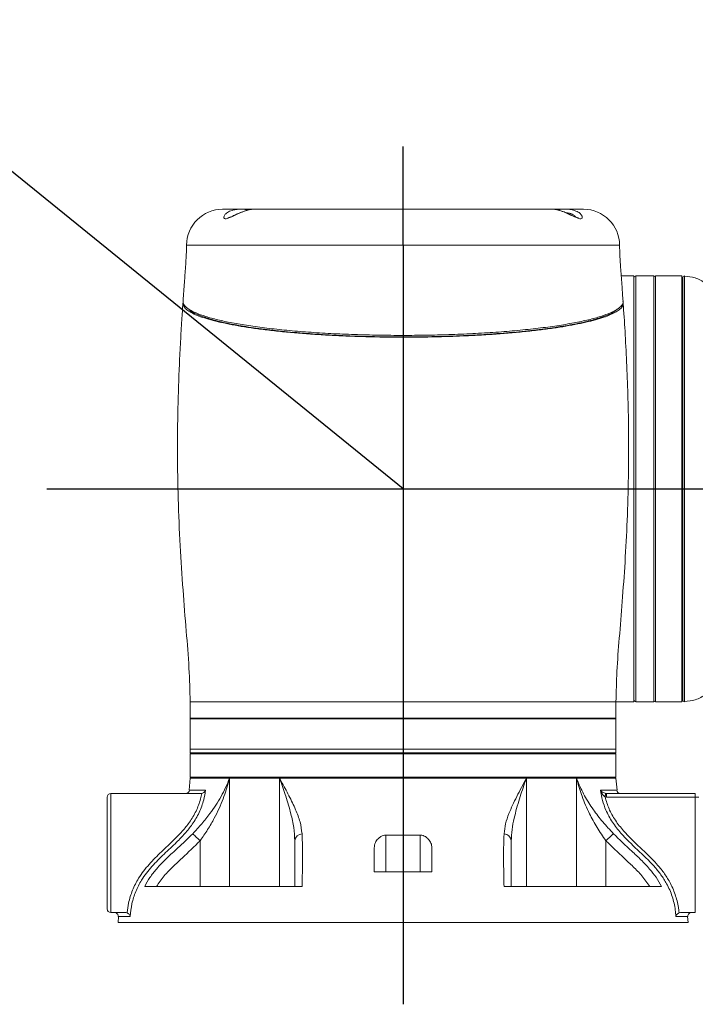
# Model space of a CAD drawing. Header units: millimetres. Extents: x 46 to 192, y 52 to 259.
# Tile 13 of 17: x 104 to 113, y 202 to 216. Entities that reach past the tile are written whole.
import ezdxf

# ---------------------------------------------------------------- set-up
doc = ezdxf.new("R2010")
doc.units = ezdxf.units.MM
doc.layers.add('标注层', color=3, linetype='Continuous')
doc.styles.add('SLDTEXTSTYLE1', font='ARIAL.TTF', dxfattribs={"width": 0.5688})
doc.styles.add('SLDTEXTSTYLE2', font='ARIAL.TTF', dxfattribs={"width": 0.948})
doc.dimstyles.new('SLDDIMSTYLE2', dxfattribs={"dimtxt": 3.081982, "dimasz": 2, "dimexe": 0, "dimexo": 0.0625, "dimgap": 0.770496, "dimtad": 0, "dimtih": 1, "dimtoh": 1, "dimlfac": 20, "dimrnd": 1e-09, "dimzin": 12, "dimdsep": 46, "dimtxsty": 'SLDTEXTSTYLE1', "dimsah": 1, "dimcen": 0, "dimadec": 0, "dimazin": 3, "dimtfac": 1, "dimtofl": 0, "dimtmove": 0, "dimatfit": 3, "dimfxl": 0, "dimfrac": 2, "dimtolj": 1, "dimtzin": 12, "dimarcsym": 0})

# ---------------------------------------------------------------- blocks, each defined once
blk = doc.blocks.new('_D_3')
at = {"layer": '标注层'}
for p, q in [((71.6, 239.996), (58.765, 239.996)), ((99.965, 216.99), (71.6, 239.996)), ((109.416, 209.325), (99.965, 216.99))]:
    blk.add_line(p, q, dxfattribs=at)
blk.add_solid([(99.965, 216.99), (101.361, 215.536), (101.676, 215.925)], dxfattribs=at)
at = {"layer": '标注层', "char_height": 3.175, "attachment_point": 1, "style": 'SLDTEXTSTYLE2'}
for s, insert in [('S', (58.765, 244.089)), ('R243.38', (60.452, 244.089))]:
    blk.add_mtext(s, dxfattribs=dict(at, insert=insert))

msp = doc.modelspace()

# ---------------------------------------------------------------- linework, layer by layer
at = {"color": 7, "linetype": 'Continuous', "lineweight": 18}
for p, q in [((107.16965, 213.19968), (106.91589, 213.19968)), ((107.34396, 213.19968), (107.16965, 213.19968)), ((111.49196, 213.19968), (107.34045, 213.19968)), ((111.49342, 213.19931), (111.48473, 213.1987)), ((111.66078, 213.19968), (111.49634, 213.19968)), ((111.91589, 213.19968), (111.66078, 213.19968)), ((112.61589, 212.27468), (112.43947, 212.27468)), ((112.61589, 206.37468), (112.61589, 212.27468)), ((112.89089, 212.27468), (112.64089, 212.27468)), ((113.28089, 212.27468), (112.91589, 212.27468)), ((112.91589, 206.37468), (112.91589, 212.27468)), ((113.28089, 206.37468), (113.28089, 212.27468)), ((113.29089, 212.24909), (113.28089, 212.24909)), ((113.29089, 206.40027), (113.29089, 212.24909)), ((109.41589, 211.45503), (109.41589, 211.43032)), ((113.28089, 206.40027), (113.29089, 206.40027)), ((106.46589, 206.37468), (106.46589, 206.14968)), ((112.36589, 206.37468), (112.61589, 206.37468)), ((112.36589, 206.14968), (112.36589, 206.37468)), ((112.64089, 206.37468), (112.89089, 206.37468)), ((112.91589, 206.37468), (113.28089, 206.37468)), ((106.46589, 206.14968), (106.46589, 206.13968)), ((106.46589, 206.13968), (106.46589, 205.71718)), ((112.36589, 206.13968), (112.36589, 206.14968)), ((112.36589, 205.71718), (112.36589, 206.13968)), ((106.46589, 205.71718), (106.46589, 205.66718)), ((112.36589, 205.66718), (112.36589, 205.71718)), ((106.4808, 205.66718), (106.46589, 205.65227)), ((109.03647, 205.66718), (106.46589, 205.66718)), ((106.46589, 205.65227), (106.46589, 205.33218)), ((106.46589, 205.65227), (112.36589, 205.65227)), ((112.36589, 205.66718), (109.03647, 205.66718)), ((112.36589, 205.65227), (112.35098, 205.66718)), ((112.36589, 205.33218), (112.36589, 205.65227)), ((106.46589, 205.31718), (106.45214, 205.1494)), ((106.46589, 205.33218), (106.48089, 205.31718)), ((112.33524, 205.33218), (106.46589, 205.33218)), ((107.01216, 205.31718), (106.46589, 205.31718)), ((107.01216, 205.31718), (107.01216, 203.81718)), ((107.70574, 205.31718), (107.01216, 205.31718)), ((111.12603, 205.31718), (107.70574, 205.31718)), ((107.70574, 203.81718), (107.70574, 205.31718)), ((111.12603, 205.31718), (111.12603, 203.81718)), ((111.81962, 205.31718), (111.12603, 205.31718)), ((111.81962, 205.31718), (112.36589, 205.31718)), ((111.81962, 203.81718), (111.81962, 205.31718)), ((112.36589, 205.33218), (112.33524, 205.33218)), ((112.35089, 205.31718), (112.36589, 205.33218)), ((112.38102, 205.14963), (112.36589, 205.31718)), ((105.31589, 203.50468), (105.31589, 205.05468)), ((105.36589, 205.10468), (105.36589, 203.45468)), ((105.36589, 205.10468), (106.61423, 205.10468)), ((106.62658, 205.10602), (106.61423, 205.10468)), ((112.23667, 205.05468), (112.21558, 205.05665)), ((112.22482, 205.10567), (112.23667, 205.10468)), ((112.23667, 205.05468), (112.23667, 205.10468)), ((112.23667, 205.10468), (113.46589, 205.10468)), ((113.46589, 205.05468), (112.23667, 205.05468)), ((113.46589, 205.05468), (113.46589, 205.10468)), ((113.46589, 203.45468), (113.46589, 205.05468)), ((113.46589, 205.05468), (113.51589, 205.05468)), ((109.17692, 204.52741), (109.65486, 204.52741)), ((109.17692, 204.52741), (109.17692, 204.01718)), ((109.65486, 204.01718), (109.65486, 204.52741)), ((106.60475, 203.81718), (106.60475, 204.45054)), ((112.22703, 204.45054), (112.22703, 203.81718)), ((109.01589, 204.01718), (109.81589, 204.01718)), ((105.83551, 203.81718), (108.01658, 203.81718)), ((110.8152, 203.81718), (112.99627, 203.81718)), ((105.36589, 203.45468), (105.57278, 203.45468)), ((105.47352, 203.40172), (105.46589, 203.31718)), ((105.57278, 203.45468), (105.59119, 203.45144)), ((113.24058, 203.45144), (113.259, 203.45468)), ((113.259, 203.45468), (113.46589, 203.45468)), ((113.36589, 203.31718), (113.35896, 203.40178)), ((113.36589, 203.31718), (105.46589, 203.31718))]:
    msp.add_line(p, q, dxfattribs=at)
at = {"color": 8, "linetype": 'Continuous', "lineweight": 18}
for p, q in [((112.41589, 212.69968), (106.41589, 212.69968)), ((112.64089, 212.27468), (112.64089, 209.32468)), ((112.89089, 209.32468), (112.89089, 212.27468)), ((113.31707, 212.27406), (113.31707, 206.37529)), ((112.64089, 209.32468), (112.64089, 206.37468)), ((112.89089, 206.37468), (112.89089, 209.32468)), ((112.36589, 206.37468), (106.46589, 206.37468)), ((112.36589, 206.13968), (106.46589, 206.13968)), ((109.03647, 205.71718), (106.46589, 205.71718)), ((112.36589, 205.71718), (109.03647, 205.71718)), ((106.45563, 205.14841), (106.68022, 205.14841)), ((112.15155, 205.14841), (112.37615, 205.14841)), ((105.63524, 203.4017), (105.46836, 203.4017)), ((113.36341, 203.4017), (113.19653, 203.4017))]:
    msp.add_line(p, q, dxfattribs=at)
at = {"color": 7, "linetype": 'Continuous', "lineweight": 18, "flags": 128}
for points in [[(112.21558, 205.05665), (112.21731, 205.06582), (112.21897, 205.07466), (112.22052, 205.08287), (112.2219, 205.09017), (112.22305, 205.09628), (112.22394, 205.101), (112.22454, 205.10417), (112.22482, 205.10567)], [(106.60475, 204.45054), (106.58789, 204.4662), (106.57142, 204.4815), (106.55575, 204.49606), (106.54123, 204.50955), (106.52822, 204.52163), (106.51703, 204.53203), (106.50791, 204.5405), (106.50108, 204.54684)], [(112.22703, 204.45054), (112.24389, 204.4662), (112.26036, 204.4815), (112.27603, 204.49606), (112.29054, 204.50955), (112.30355, 204.52163), (112.31475, 204.53203), (112.32387, 204.5405), (112.33069, 204.54684)]]:
    msp.add_lwpolyline(points, dxfattribs=at)
at = {"color": 7, "linetype": 'Continuous', "lineweight": 18}
for centre, radius, start, end in [((106.91589, 212.69968), 0.5, 90, 180), ((111.91589, 212.69968), 0.5, 0, 90), ((112.64089, 212.24968), 0.025, 90, 180), ((112.89089, 212.24968), 0.025, 0, 90), ((113.31589, 212.24909), 0.025, 87.299514, 180), ((112.64089, 206.39968), 0.025, 180, 270), ((112.89089, 206.39968), 0.025, 270, 0), ((113.31589, 206.40027), 0.025, 180, 272.700486), ((105.36589, 205.05468), 0.05, 90, 180), ((106.40602, 205.15468), 0.05, 270, 352.794963), ((112.42575, 205.15468), 0.05, 187.205037, 270), ((108.02852, 204.43363), 0.11389, 96.257608, 171.462656), ((110.80326, 204.43363), 0.11389, 8.537344, 83.742392), ((105.36589, 203.50468), 0.05, 180, 270), ((105.41845, 203.40468), 0.05, 356.584878, 90), ((113.41333, 203.40468), 0.05, 90, 183.415122)]:
    msp.add_arc(centre, radius, start, end, dxfattribs=at)
for points, knots in [([(107.3458, 213.19862), (107.33733, 213.19884), (107.31701, 213.19938), (107.26558, 213.18869), (107.20203, 213.1677), (107.13146, 213.13747), (107.06255, 213.10385), (107.0109, 213.08022), (106.97336, 213.06802), (106.94644, 213.06564), (106.92961, 213.07846), (106.93212, 213.1048), (106.95751, 213.13945), (107.00736, 213.17256), (107.07796, 213.19414), (107.15315, 213.20106), (107.22389, 213.19821), (107.26402, 213.19371), (107.28351, 213.19153)], [0, 0, 0, 0, 0.04670289, 0.11208848, 0.17635486, 0.24481412, 0.32040551, 0.38510635, 0.41478026, 0.46534991, 0.51620273, 0.58227485, 0.65114482, 0.73277163, 0.81119106, 0.87888529, 0.94117485, 1, 1, 1, 1]), ([(107.31356, 213.19707), (107.31095, 213.19689), (107.29472, 213.19576), (107.25692, 213.18636), (107.20293, 213.16889), (107.14661, 213.14585), (107.09343, 213.12158), (107.04831, 213.10069), (107.01434, 213.08699), (106.99455, 213.08093), (106.98562, 213.08071), (106.98699, 213.08047), (106.98729, 213.08042)], [0, 0, 0, 0, 0.0283945, 0.17648567, 0.31941767, 0.46427628, 0.61087044, 0.73683941, 0.84002001, 0.92155669, 0.98288686, 1, 1, 1, 1]), ([(111.84443, 213.08044), (111.84471, 213.08048), (111.84586, 213.08064), (111.83742, 213.08107), (111.82078, 213.08594), (111.79219, 213.09693), (111.7526, 213.11492), (111.70253, 213.13809), (111.64578, 213.1624), (111.58796, 213.18282), (111.53481, 213.19631), (111.50708, 213.19849), (111.4935, 213.19955)], [0, 0, 0, 0, 0.01746702, 0.07161728, 0.1342733, 0.21656123, 0.32148264, 0.44568464, 0.58411395, 0.72625696, 0.86589117, 1, 1, 1, 1]), ([(111.64901, 213.19904), (111.64459, 213.19909), (111.62102, 213.19937), (111.58498, 213.1956), (111.55852, 213.19287), (111.54796, 213.19178)], [0, 0, 0, 0, 0.12159508, 0.64932878, 1, 1, 1, 1]), ([(106.41589, 212.69968), (106.41479, 212.65697), (106.41219, 212.55621), (106.40013, 212.38454), (106.38523, 212.1733), (106.37343, 212.01581), (106.36764, 211.92934), (106.36736, 211.92514)], [0, 0, 0, 0, 0.16513946, 0.38955159, 0.66502442, 0.98372293, 1, 1, 1, 1]), ([(112.46434, 211.92507), (112.45958, 211.99266), (112.44922, 212.13963), (112.43401, 212.35095), (112.42025, 212.54147), (112.41718, 212.65284), (112.41589, 212.69968)], [0, 0, 0, 0, 0.26187152, 0.569444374, 0.81892257, 1, 1, 1, 1]), ([(114.54089, 211.44968), (114.48688, 211.45549), (114.37917, 211.46709), (114.23552, 211.55341), (114.10894, 211.66644), (113.98997, 211.79874), (113.87255, 211.93558), (113.75045, 212.06584), (113.61708, 212.17569), (113.47155, 212.25517), (113.36643, 212.26555), (113.31736, 212.27039)], [0, 0, 0, 0, 0.10608349, 0.21156917, 0.32335454, 0.44140937, 0.56230955, 0.67975601, 0.79317386, 0.90343127, 1, 1, 1, 1]), ([(106.36566, 211.89975), (106.36026, 211.8209), (106.34808, 211.64304), (106.33128, 211.36018), (106.31086, 210.95346), (106.29334, 210.43637), (106.28713, 209.81518), (106.2971, 209.17978), (106.32357, 208.54894), (106.36422, 207.93799), (106.40945, 207.37231), (106.45312, 206.85683), (106.46179, 206.52955), (106.46589, 206.37468)], [0, 0, 0, 0, 0.04285953, 0.09667022, 0.15365587, 0.2636902, 0.37720545, 0.49049357, 0.60825162, 0.71955784, 0.82249625, 0.91600753, 1, 1, 1, 1]), ([(106.36678, 211.89967), (106.36627, 211.898), (106.36172, 211.88323), (106.37396, 211.85528), (106.4047, 211.81579), (106.46007, 211.77648), (106.53662, 211.73803), (106.63358, 211.70107), (106.75033, 211.66546), (106.88798, 211.63116), (107.04412, 211.59886), (107.21576, 211.56906), (107.40268, 211.54161), (107.60637, 211.51644), (107.82283, 211.49411), (108.04806, 211.47494), (108.28215, 211.45874), (108.52689, 211.4455), (108.79863, 211.43478), (109.09568, 211.42726), (109.30875, 211.42626), (109.41589, 211.42576)], [0, 0, 0, 0, 0.00679494, 0.06019189, 0.11358884, 0.16853765, 0.22348618, 0.27686188, 0.33023723, 0.3851844, 0.44013104, 0.49313919, 0.54614712, 0.60072731, 0.65530722, 0.70776503, 0.76022265, 0.81423369, 0.86824453, 0.93375256, 1, 1, 1, 1]), ([(109.41589, 211.45128), (109.30287, 211.45185), (109.07648, 211.453), (108.74139, 211.46202), (108.41462, 211.47621), (108.10074, 211.49611), (107.80323, 211.52112), (107.525, 211.55104), (107.27047, 211.58565), (107.04206, 211.62438), (106.84225, 211.66682), (106.6748, 211.71261), (106.54131, 211.76106), (106.44227, 211.81164), (106.38518, 211.86373), (106.36167, 211.90183), (106.36907, 211.92223), (106.37006, 211.92496)], [0, 0, 0, 0, 0.06993488, 0.14009323, 0.21002944, 0.27997977, 0.35015181, 0.42010533, 0.49049486, 0.56110593, 0.63149915, 0.70260439, 0.7739333, 0.84504124, 0.91684525, 0.98887603, 1, 1, 1, 1]), ([(112.46278, 211.92496), (112.46345, 211.92329), (112.4712, 211.90393), (112.44862, 211.86669), (112.39305, 211.81413), (112.29532, 211.76287), (112.16051, 211.71366), (111.9902, 211.66705), (111.78719, 211.62372), (111.55302, 211.58435), (111.292, 211.5493), (111.0077, 211.51902), (110.70325, 211.49407), (110.38354, 211.47449), (110.05916, 211.46094), (109.7353, 211.45278), (109.52236, 211.45178), (109.41589, 211.45128)], [0, 0, 0, 0, 0.00681543, 0.07897021, 0.15135455, 0.22350789, 0.29564447, 0.36801268, 0.44014581, 0.51179011, 0.58366629, 0.65530678, 0.72620352, 0.79732956, 0.8682237, 0.93411194, 1, 1, 1, 1]), ([(109.41589, 211.42576), (109.49958, 211.42607), (109.66697, 211.42668), (109.91873, 211.43166), (110.16931, 211.4397), (110.41451, 211.45102), (110.6503, 211.46529), (110.87757, 211.48247), (111.0966, 211.50268), (111.30408, 211.52568), (111.4967, 211.55105), (111.67536, 211.5788), (111.83964, 211.60902), (111.98716, 211.64132), (112.11558, 211.67519), (112.2257, 211.71067), (112.31668, 211.74777), (112.38723, 211.78602), (112.43557, 211.8248), (112.46379, 211.8627), (112.46467, 211.88773), (112.46509, 211.89968)], [0, 0, 0, 0, 0.05175966, 0.1035194, 0.1567823, 0.21004549, 0.26182499, 0.31360489, 0.36687059, 0.42013651, 0.47224582, 0.52435575, 0.57794914, 0.63154297, 0.68418055, 0.73681836, 0.79095601, 0.8450937, 0.89824054, 0.95138744, 1, 1, 1, 1]), ([(112.36589, 206.37468), (112.36927, 206.51477), (112.37637, 206.8094), (112.41384, 207.27178), (112.45477, 207.77617), (112.49418, 208.3198), (112.52438, 208.8962), (112.54152, 209.49517), (112.54343, 210.05698), (112.53407, 210.56908), (112.51797, 211.02013), (112.49593, 211.44636), (112.4777, 211.73684), (112.46725, 211.88393), (112.46613, 211.89976)], [0, 0, 0, 0, 0.07597255, 0.15978507, 0.25147856, 0.35040829, 0.45533747, 0.56444644, 0.67530758, 0.75995943, 0.84217449, 0.92003966, 0.99139405, 1, 1, 1, 1]), ([(106.4512, 211.81084), (106.4649, 211.79888), (106.50133, 211.76705), (106.61649, 211.71734), (106.78864, 211.66276), (107.00782, 211.61217), (107.26799, 211.56629), (107.56545, 211.52596), (107.895, 211.49193), (108.25106, 211.46477), (108.62764, 211.44511), (109.01847, 211.43264), (109.28353, 211.43109), (109.41589, 211.43032)], [0, 0, 0, 0, 0.05682652, 0.15117881, 0.24555015, 0.33987598, 0.43398083, 0.5285357, 0.62289499, 0.71686845, 0.81136506, 0.90580599, 1, 1, 1, 1]), ([(109.41589, 211.43032), (109.54913, 211.4311), (109.81537, 211.43267), (110.2069, 211.44522), (110.58385, 211.46496), (110.93984, 211.4922), (111.2689, 211.52627), (111.56587, 211.56662), (111.8257, 211.61252), (112.04457, 211.66316), (112.21632, 211.71771), (112.33198, 211.76785), (112.36869, 211.8002), (112.38282, 211.81265)], [0, 0, 0, 0, 0.09455143, 0.18892643, 0.28288718, 0.37702622, 0.47104657, 0.56479648, 0.65902302, 0.75311888, 0.84686806, 0.94104006, 1, 1, 1, 1]), ([(113.31784, 206.37912), (113.36777, 206.38415), (113.47476, 206.39492), (113.62241, 206.47714), (113.75745, 206.59016), (113.8804, 206.72274), (113.99769, 206.8596), (114.11562, 206.98959), (114.24051, 207.09947), (114.38208, 207.18292), (114.48782, 207.19408), (114.54089, 207.19968)], [0, 0, 0, 0, 0.098258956, 0.210582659, 0.326302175, 0.446108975, 0.566988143, 0.682673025, 0.792190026, 0.895717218, 1, 1, 1, 1]), ([(106.50108, 204.54684), (106.54344, 204.59246), (106.62822, 204.68376), (106.7656, 204.85404), (106.90118, 205.06215), (106.97895, 205.22986), (107.01198, 205.3167), (107.01216, 205.31718)], [0, 0, 0, 0, 0.18925387, 0.37875292, 0.68476731, 0.9982467, 1, 1, 1, 1]), ([(107.01216, 205.31718), (107.01202, 205.31662), (107.00857, 205.30293), (106.98361, 205.20723), (106.92385, 205.02033), (106.82258, 204.79597), (106.71044, 204.6031), (106.63997, 204.50138), (106.60475, 204.45054)], [0, 0, 0, 0, 0.00183583, 0.04522721, 0.31663973, 0.62530909, 0.81270825, 1, 1, 1, 1]), ([(107.70574, 205.31718), (107.706, 205.3167), (107.70638, 205.31599), (107.71393, 205.30185), (107.75771, 205.21969), (107.83623, 205.07258), (107.92672, 204.88491), (107.99544, 204.70985), (108.00922, 204.60114), (108.0161, 204.54684)], [0, 0, 0, 0, 0.00175334, 0.00255982, 0.05136731, 0.30087777, 0.55019246, 0.77533735, 1, 1, 1, 1]), ([(107.91589, 204.45054), (107.91266, 204.51125), (107.90621, 204.63273), (107.86022, 204.83782), (107.79643, 205.05468), (107.73993, 205.2203), (107.71011, 205.30487), (107.70594, 205.31662), (107.70574, 205.31718)], [0, 0, 0, 0, 0.223055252, 0.446323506, 0.72026141, 0.96116816, 0.998163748, 1, 1, 1, 1]), ([(110.81567, 204.54684), (110.82085, 204.59246), (110.83122, 204.68376), (110.89061, 204.85404), (110.9899, 205.06214), (111.07941, 205.22986), (111.12578, 205.3167), (111.12603, 205.31718)], [0, 0, 0, 0, 0.18925361, 0.37875251, 0.68476713, 0.99824658, 1, 1, 1, 1]), ([(111.12603, 205.31718), (111.12584, 205.31662), (111.12099, 205.30294), (111.08726, 205.20722), (111.0239, 205.02032), (110.96068, 204.79641), (110.92273, 204.60334), (110.91818, 204.5017), (110.91589, 204.45054)], [0, 0, 0, 0, 0.00183619, 0.04522683, 0.31663559, 0.62530074, 0.81138203, 1, 1, 1, 1]), ([(111.81962, 205.31718), (111.8198, 205.3167), (111.82007, 205.31599), (111.82546, 205.30184), (111.85779, 205.21972), (111.92777, 205.07257), (112.04459, 204.88491), (112.18021, 204.70985), (112.28057, 204.60114), (112.33069, 204.54684)], [0, 0, 0, 0, 0.00175308, 0.00255907, 0.05136701, 0.3008773, 0.55019216, 0.77533731, 1, 1, 1, 1]), ([(112.22703, 204.45054), (112.18529, 204.51125), (112.10176, 204.63273), (111.98841, 204.83782), (111.89627, 205.05468), (111.84468, 205.2203), (111.82272, 205.30487), (111.81976, 205.31662), (111.81962, 205.31718)], [0, 0, 0, 0, 0.22305483, 0.44632352, 0.72026156, 0.96116863, 0.99816419, 1, 1, 1, 1]), ([(105.59119, 203.45144), (105.5913, 203.45252), (105.59581, 203.49785), (105.61221, 203.60448), (105.66247, 203.76634), (105.75564, 203.94961), (105.89427, 204.12659), (106.06646, 204.29756), (106.22478, 204.44443), (106.35654, 204.57961), (106.46261, 204.70943), (106.55147, 204.85889), (106.6029, 204.99569), (106.6217, 205.07967), (106.6265, 205.10557), (106.62658, 205.10602)], [0, 0, 0, 0, 0.00163041, 0.06845114, 0.16172597, 0.25502027, 0.37584707, 0.49761469, 0.61947093, 0.70034385, 0.7811077, 0.87081133, 0.96041994, 0.99931855, 1, 1, 1, 1]), ([(106.68022, 205.14841), (106.67271, 205.1043), (106.6547, 204.99857), (106.59393, 204.83883), (106.50248, 204.6829), (106.39324, 204.54835), (106.26079, 204.41168), (106.10325, 204.26561), (105.93348, 204.09773), (105.79754, 203.9253), (105.70753, 203.74821), (105.65316, 203.57801), (105.6412, 203.46028), (105.63524, 203.4017)], [0, 0, 0, 0, 0.064190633, 0.153857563, 0.243609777, 0.322862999, 0.402221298, 0.516871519, 0.631439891, 0.745113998, 0.830369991, 0.915605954, 1, 1, 1, 1]), ([(106.68022, 205.14841), (106.68018, 205.14833), (106.67593, 205.14004), (106.66561, 205.12668), (106.64591, 205.11208), (106.63243, 205.10785), (106.62658, 205.10602)], [0, 0, 0, 0, 0.00413986, 0.45971253, 0.7652213, 1, 1, 1, 1]), ([(113.19653, 203.4017), (113.19411, 203.43097), (113.1864, 203.52428), (113.15041, 203.67899), (113.07991, 203.84378), (112.99039, 203.98152), (112.85825, 204.14242), (112.66397, 204.32517), (112.46016, 204.51821), (112.31434, 204.70437), (112.22922, 204.85805), (112.176, 205.0081), (112.1597, 205.10163), (112.15155, 205.14841)], [0, 0, 0, 0, 0.04216918, 0.13444936, 0.22668188, 0.29816105, 0.36972231, 0.52526841, 0.68077692, 0.77239586, 0.86381325, 0.9318935, 1, 1, 1, 1]), ([(112.21558, 205.05665), (112.20892, 205.06132), (112.19258, 205.07279), (112.17148, 205.10182), (112.15838, 205.12836), (112.15247, 205.14556), (112.1516, 205.14828), (112.15155, 205.14841)], [0, 0, 0, 0, 0.20493614, 0.50249479, 0.92155145, 0.99620544, 1, 1, 1, 1]), ([(112.15155, 205.14841), (112.15161, 205.14834), (112.15285, 205.14696), (112.16096, 205.13829), (112.17695, 205.12534), (112.20058, 205.11178), (112.21787, 205.10742), (112.22482, 205.10567)], [0, 0, 0, 0, 0.00385888, 0.08018951, 0.50547219, 0.8010716, 1, 1, 1, 1]), ([(112.21558, 205.05665), (112.2316, 205.00147), (112.26473, 204.88736), (112.35503, 204.73014), (112.49788, 204.5484), (112.70049, 204.35755), (112.89585, 204.17347), (113.03004, 204.00952), (113.12019, 203.8701), (113.19118, 203.70775), (113.22365, 203.57663), (113.23612, 203.49172), (113.239, 203.46732), (113.24047, 203.45252), (113.24058, 203.45144)], [0, 0, 0, 0, 0.08832016, 0.18260986, 0.2771203, 0.44395352, 0.6108108, 0.6904202, 0.76994217, 0.86602577, 0.96213846, 0.97707289, 0.99832743, 1, 1, 1, 1]), ([(105.83551, 203.81718), (105.85893, 203.85932), (105.90615, 203.94427), (106.00964, 204.07515), (106.14051, 204.21009), (106.31523, 204.36567), (106.43308, 204.48055), (106.50108, 204.54684)], [0, 0, 0, 0, 0.1454938, 0.2933023, 0.50255257, 0.7129581, 1, 1, 1, 1]), ([(108.0161, 204.54684), (108.01916, 204.4659), (108.02374, 204.34445), (108.02366, 204.18693), (108.02199, 204.06715), (108.01921, 203.94486), (108.01746, 203.85993), (108.01658, 203.81718)], [0, 0, 0, 0, 0.35333064, 0.53010526, 0.70669963, 0.85234314, 1, 1, 1, 1]), ([(109.01589, 204.35293), (109.01911, 204.37713), (109.02489, 204.42051), (109.06227, 204.47413), (109.10267, 204.50686), (109.1406, 204.52434), (109.1654, 204.52644), (109.17692, 204.52741)], [0, 0, 0, 0, 0.32893136, 0.58942801, 0.75994556, 0.88852425, 1, 1, 1, 1]), ([(109.65486, 204.52741), (109.66766, 204.52621), (109.69316, 204.52383), (109.73279, 204.50465), (109.77401, 204.46946), (109.80841, 204.41561), (109.81335, 204.37418), (109.81589, 204.35293)], [0, 0, 0, 0, 0.123679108, 0.246501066, 0.435617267, 0.710380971, 1, 1, 1, 1]), ([(110.8152, 203.81718), (110.81433, 203.85932), (110.81258, 203.94427), (110.80961, 204.07515), (110.80781, 204.21009), (110.8086, 204.36567), (110.81308, 204.48055), (110.81567, 204.54684)], [0, 0, 0, 0, 0.14549373, 0.29330216, 0.50255336, 0.71295824, 1, 1, 1, 1]), ([(112.33069, 204.54684), (112.41502, 204.4659), (112.54153, 204.34445), (112.7145, 204.18693), (112.82835, 204.06715), (112.92521, 203.94486), (112.97247, 203.85993), (112.99627, 203.81718)], [0, 0, 0, 0, 0.35333079, 0.53010488, 0.70669945, 0.85234313, 1, 1, 1, 1]), ([(106.60475, 204.45054), (106.52186, 204.36928), (106.3975, 204.24738), (106.22597, 204.09126), (106.10111, 203.965), (106.03293, 203.86727), (105.99798, 203.81718)], [0, 0, 0, 0, 0.39601319, 0.59408765, 0.79194054, 1, 1, 1, 1]), ([(107.91589, 203.81718), (107.91589, 203.86727), (107.91589, 203.96499), (107.91589, 204.09123), (107.91589, 204.24735), (107.91589, 204.36926), (107.91589, 204.45054)], [0, 0, 0, 0, 0.20805959, 0.40586487, 0.6038907, 1, 1, 1, 1]), ([(109.01589, 204.01718), (109.01589, 204.07571), (109.01589, 204.19321), (109.01589, 204.29956), (109.01589, 204.35293)], [0, 0, 0, 0, 0.49816567, 1, 1, 1, 1]), ([(109.81589, 204.35293), (109.81589, 204.29983), (109.81589, 204.19348), (109.81589, 204.076), (109.81589, 204.01718)], [0, 0, 0, 0, 0.49926041, 1, 1, 1, 1]), ([(110.91589, 204.45054), (110.91589, 204.36928), (110.91589, 204.24738), (110.91589, 204.09126), (110.91589, 203.965), (110.91589, 203.86727), (110.91589, 203.81718)], [0, 0, 0, 0, 0.39601282, 0.5940874, 0.79194041, 1, 1, 1, 1]), ([(112.83379, 203.81718), (112.79884, 203.86727), (112.73067, 203.96499), (112.60584, 204.09123), (112.43431, 204.24735), (112.30994, 204.36926), (112.22703, 204.45054)], [0, 0, 0, 0, 0.20805975, 0.40586432, 0.60389034, 1, 1, 1, 1]), ([(105.59119, 203.45144), (105.5962, 203.44913), (105.60738, 203.44398), (105.62209, 203.42999), (105.63115, 203.41529), (105.63444, 203.40518), (105.63523, 203.40178), (105.63524, 203.4017)], [0, 0, 0, 0, 0.20741627, 0.46360399, 0.8175788, 0.99603036, 1, 1, 1, 1]), ([(113.19653, 203.4017), (113.19655, 203.40178), (113.19734, 203.40518), (113.20062, 203.41529), (113.20969, 203.42999), (113.2244, 203.44398), (113.23558, 203.44913), (113.24058, 203.45144)], [0, 0, 0, 0, 0.00396965, 0.18242128, 0.53639833, 0.79258611, 1, 1, 1, 1])]:
    msp.add_open_spline(points, degree=3, knots=knots, dxfattribs=at)
at = {"color": 8, "linetype": 'Continuous', "lineweight": 18}
for points, knots in [([(111.82251, 213.16974), (111.82526, 213.16842), (111.84559, 213.15867), (111.87772, 213.13583), (111.90096, 213.10229), (111.90116, 213.07621), (111.88236, 213.0651), (111.84944, 213.06974), (111.80093, 213.08866), (111.73767, 213.11949), (111.66027, 213.15562), (111.58228, 213.18477), (111.52901, 213.19634), (111.5003, 213.19989), (111.49428, 213.19938), (111.49342, 213.19931)], [0, 0, 0, 0, 0.01509158, 0.11142623, 0.21775003, 0.3070484, 0.37866981, 0.45016667, 0.52002732, 0.62208041, 0.72802917, 0.84294315, 0.94566357, 0.99229665, 1, 1, 1, 1]), ([(111.65439, 213.19871), (111.67297, 213.19885), (111.71559, 213.19917), (111.77458, 213.18886), (111.80761, 213.17569), (111.82251, 213.16974)], [0, 0, 0, 0, 0.29796165, 0.68314194, 1, 1, 1, 1]), ([(111.77311, 213.12274), (111.76314, 213.12803), (111.74133, 213.13963), (111.70663, 213.14833), (111.68375, 213.14836), (111.67736, 213.14836)], [0, 0, 0, 0, 0.37724483, 0.82622246, 1, 1, 1, 1]), ([(111.80708, 213.09154), (111.80689, 213.09194), (111.80236, 213.10161), (111.78867, 213.1126), (111.77493, 213.12155), (111.77311, 213.12274)], [0, 0, 0, 0, 0.036081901, 0.871789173, 1, 1, 1, 1]), ([(106.46589, 206.14968), (106.47076, 206.14968), (106.4805, 206.14968), (106.55886, 206.14968), (106.68249, 206.14968), (106.85385, 206.14968), (107.06879, 206.14968), (107.32396, 206.14968), (107.61491, 206.14968), (107.93667, 206.14968), (108.28374, 206.14968), (108.65019, 206.14968), (109.02974, 206.14968), (109.28717, 206.14968), (109.41589, 206.14968)], [0, 0, 0, 0, 0.083333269, 0.166666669, 0.249999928, 0.333333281, 0.416666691, 0.500000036, 0.583333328, 0.666666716, 0.749999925, 0.833333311, 0.916666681, 1, 1, 1, 1]), ([(109.41589, 206.14968), (109.54461, 206.14968), (109.80204, 206.14968), (110.18159, 206.14968), (110.54803, 206.14968), (110.89511, 206.14968), (111.21687, 206.14968), (111.50782, 206.14968), (111.76299, 206.14968), (111.97793, 206.14968), (112.14929, 206.14968), (112.27291, 206.14968), (112.35128, 206.14968), (112.36102, 206.14968), (112.36589, 206.14968)], [0, 0, 0, 0, 0.08333336, 0.16666665, 0.25000003, 0.33333331, 0.4166667, 0.49999997, 0.58333333, 0.66666673, 0.75000008, 0.83333334, 0.91666673, 1, 1, 1, 1])]:
    msp.add_open_spline(points, degree=3, knots=knots, dxfattribs=at)
at = {"layer": '标注层'}
for p, q in [((109.41589, 212.69968), (109.41589, 214.06996)), ((109.41589, 212.69968), (109.41589, 202.18372)), ((104.47851, 209.32468), (146.83372, 209.32468))]:
    msp.add_line(p, q, dxfattribs=at)

# ---------------------------------------------------------------- dimensions: what is measured, and where the dimension line sits
dim = msp.add_radius_dim(center=(109.41589, 209.32468), mpoint=(99.96472, 216.99019), text='S<>', dimstyle='SLDDIMSTYLE2', dxfattribs=at)
dim.commit()
dim.dimension.update_dxf_attribs({"geometry": '_D_3', "text_midpoint": (64.38844, 242.36254), "dimtype": 164})

doc.saveas('drawing.dxf')
